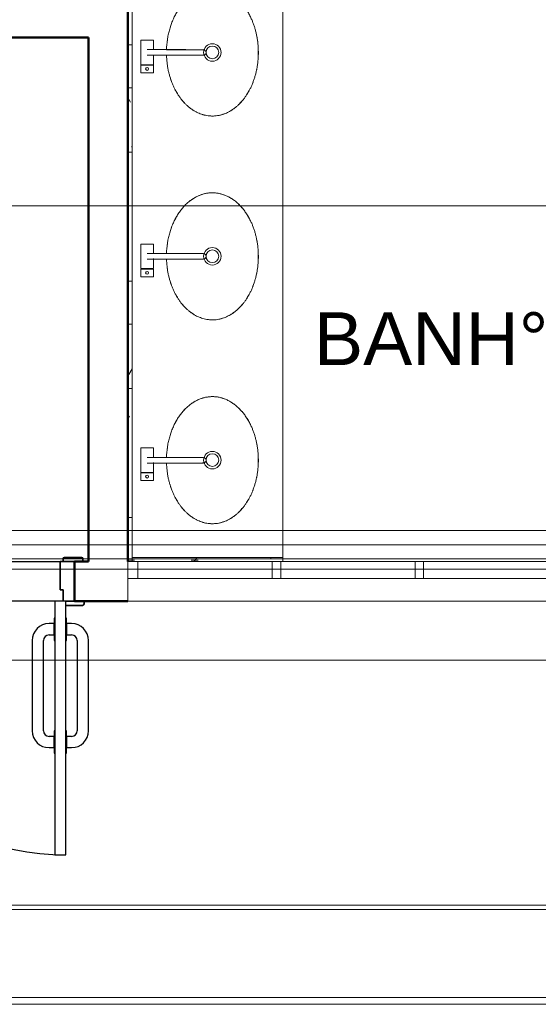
# Model space of a CAD drawing. Header units: millimetres. Extents: x 10 to 1250, y -62 to 528.
# Tile 37 of 256: x 55.83 to 59.52, y 42.81 to 49.8. Entities that reach past the tile are written whole.
import ezdxf

# ---------------------------------------------------------------- set-up
doc = ezdxf.new("R2010")
doc.units = ezdxf.units.MM
doc.header["$LTSCALE"] = 0.05
for name, color, linetype, lineweight in [('A-AREA-IDEN', 2, 'Continuous', 9), ('A-GENM', 13, 'Continuous', 13), ('A-GLAZ', 4, 'Continuous', 13), ('A-GLAZ-SILL', 1, 'Continuous', 13), ('A-WALL', 7, 'Continuous', 25), ('ARQ-ESQUAD', 4, 'Continuous', 25), ('LC-Eixos', 160, 'Continuous', 5), ('Peças hidrossanitárias', 7, 'Continuous', 13)]:
    doc.layers.add(name, color=color, linetype=linetype, lineweight=lineweight)
doc.styles.add('Humnst777 BlkCn BT_1', font='arial.ttf', dxfattribs={"height": 0.1875})

# ---------------------------------------------------------------- blocks, each defined once
blk = doc.blocks.new('001')
at = {"layer": 'A-GENM', "color": 254}
for p, q in [((-8.371, 8.6818), (-8.371, 10.8484)), ((-7.836, 10.8484), (-7.836, 8.6968)), ((-8.371, 8.6968), (-8.371, 8.6818)), ((-7.836, 8.6968), (-8.371, 8.6968)), ((-7.836, 8.6818), (-7.836, 8.6968))]:
    blk.add_line(p, q, dxfattribs=at)
at = {"layer": 'A-GENM', "color": 254, "linetype": 'Continuous'}
for p, q in [((-8.386, 10.5153), (-8.371, 10.5153)), ((-8.386, 10.3629), (-8.371, 10.3629)), ((-8.3767, 10.3126), (-8.386, 10.3287)), ((-8.386, 10.1343), (-8.371, 10.1343)), ((-8.371, 10.1503), (-8.3737, 10.1549)), ((-8.386, 9.6771), (-8.371, 9.6771)), ((-8.386, 9.5247), (-8.371, 9.5247)), ((-8.371, 9.3665), (-8.3827, 9.3463)), ((-8.386, 9.2961), (-8.371, 9.2961)), ((-8.3803, 9.198), (-8.386, 9.1881)), ((-8.386, 8.8389), (-8.371, 8.8389)), ((-8.386, 8.6865), (-8.371, 8.6865)), ((-8.371, 8.6865), (-8.3628, 8.6865)), ((-8.1613, 8.6865), (-8.1362, 8.6865)), ((-8.1417, 8.6968), (-8.1493, 8.6836)), ((-7.8777, 8.6968), (-7.8795, 8.6939))]:
    blk.add_line(p, q, dxfattribs=at)
at = {"layer": 'A-GENM', "color": 254}
for points, knots in [([(-8.2364, 10.5752), (-8.2363, 10.5756), (-8.2347, 10.5809), (-8.2329, 10.5861), (-8.2311, 10.5908)], [1.95808616, 1.95808616, 1.95808616, 1.95808616, 1.96349541, 2.03328374, 2.03328374, 2.03328374, 2.03328374]), ([(-8.247, 10.5242), (-8.2466, 10.5272), (-8.2458, 10.5335), (-8.2448, 10.5398), (-8.2442, 10.543)], [1.72714403, 1.72714403, 1.72714403, 1.72714403, 1.76714587, 1.81045496, 1.81045496, 1.81045496, 1.81045496]), ([(-7.9292, 10.5501), (-7.928, 10.5445), (-7.9268, 10.5375), (-7.9258, 10.5304), (-7.9256, 10.529)], [-1.84223438, -1.84223438, -1.84223438, -1.84223438, -1.76714587, -1.74811027, -1.74811027, -1.74811027, -1.74811027]), ([(-7.9231, 10.4995), (-7.923, 10.4958), (-7.9228, 10.4884), (-7.923, 10.481), (-7.9231, 10.4773)], [-1.61939745, -1.61939745, -1.61939745, -1.61939745, -1.57079633, -1.52293123, -1.52293123, -1.52293123, -1.52293123]), ([(-8.2442, 10.4335), (-8.2448, 10.4368), (-8.2458, 10.4431), (-8.2466, 10.4495), (-8.247, 10.4525)], [1.33032785, 1.33032785, 1.33032785, 1.33032785, 1.37444679, 1.41452076, 1.41452076, 1.41452076, 1.41452076]), ([(-7.9256, 10.4479), (-7.9258, 10.4464), (-7.9268, 10.4393), (-7.928, 10.4323), (-7.9292, 10.4268)], [-1.39421524, -1.39421524, -1.39421524, -1.39421524, -1.37444679, -1.30006646, -1.30006646, -1.30006646, -1.30006646]), ([(-8.2311, 10.3857), (-8.2329, 10.3905), (-8.2347, 10.3958), (-8.2363, 10.4012), (-8.2364, 10.4016)], [1.10750882, 1.10750882, 1.10750882, 1.10750882, 1.17809725, 1.18384059, 1.18384059, 1.18384059, 1.18384059]), ([(-8.0108, 10.2885), (-8.0156, 10.285), (-8.0207, 10.2818), (-8.0259, 10.2789), (-8.0261, 10.2788)], [-0.4941859, -0.4941859, -0.4941859, -0.4941859, -0.3926991, -0.3891047, -0.3891047, -0.3891047, -0.3891047]), ([(-8.0263, 9.9747), (-8.026, 9.9746), (-8.0208, 9.9717), (-8.0157, 9.9685), (-8.0109, 9.965)], [-2.7533889, -2.7533889, -2.7533889, -2.7533889, -2.7488936, -2.6481989, -2.6481989, -2.6481989, -2.6481989]), ([(-8.2364, 9.8519), (-8.2363, 9.8523), (-8.2347, 9.8576), (-8.2329, 9.8628), (-8.2311, 9.8676)], [1.95808616, 1.95808616, 1.95808616, 1.95808616, 1.96349541, 2.03328374, 2.03328374, 2.03328374, 2.03328374]), ([(-8.247, 9.801), (-8.2466, 9.804), (-8.2458, 9.8103), (-8.2448, 9.8165), (-8.2442, 9.8197)], [1.72714403, 1.72714403, 1.72714403, 1.72714403, 1.76714587, 1.81045496, 1.81045496, 1.81045496, 1.81045496]), ([(-7.9292, 9.8268), (-7.928, 9.8213), (-7.9268, 9.8143), (-7.9258, 9.8072), (-7.9256, 9.8057)], [-1.84223438, -1.84223438, -1.84223438, -1.84223438, -1.76714587, -1.74811027, -1.74811027, -1.74811027, -1.74811027]), ([(-7.9231, 9.7763), (-7.923, 9.7726), (-7.9228, 9.7652), (-7.923, 9.7577), (-7.9231, 9.7541)], [-1.61939745, -1.61939745, -1.61939745, -1.61939745, -1.57079633, -1.52293123, -1.52293123, -1.52293123, -1.52293123]), ([(-8.2442, 9.7103), (-8.2448, 9.7136), (-8.2458, 9.7199), (-8.2466, 9.7262), (-8.247, 9.7293)], [1.33032785, 1.33032785, 1.33032785, 1.33032785, 1.37444679, 1.41452076, 1.41452076, 1.41452076, 1.41452076]), ([(-7.9256, 9.7246), (-7.9258, 9.7232), (-7.9268, 9.7161), (-7.928, 9.709), (-7.9292, 9.7035)], [-1.39421524, -1.39421524, -1.39421524, -1.39421524, -1.37444679, -1.30006646, -1.30006646, -1.30006646, -1.30006646]), ([(-8.2311, 9.6624), (-8.2329, 9.6673), (-8.2347, 9.6725), (-8.2363, 9.6779), (-8.2364, 9.6783)], [1.10750882, 1.10750882, 1.10750882, 1.10750882, 1.17809725, 1.18384059, 1.18384059, 1.18384059, 1.18384059]), ([(-8.0108, 9.5653), (-8.0156, 9.5618), (-8.0207, 9.5585), (-8.0259, 9.5556), (-8.0261, 9.5555)], [-0.4941859, -0.4941859, -0.4941859, -0.4941859, -0.3926991, -0.3891047, -0.3891047, -0.3891047, -0.3891047]), ([(-8.0263, 9.2515), (-8.026, 9.2514), (-8.0208, 9.2485), (-8.0157, 9.2452), (-8.0109, 9.2418)], [-2.7533889, -2.7533889, -2.7533889, -2.7533889, -2.7488936, -2.6481989, -2.6481989, -2.6481989, -2.6481989]), ([(-8.2364, 9.1287), (-8.2363, 9.1291), (-8.2347, 9.1344), (-8.2329, 9.1396), (-8.2311, 9.1443)], [1.95808616, 1.95808616, 1.95808616, 1.95808616, 1.96349541, 2.03328374, 2.03328374, 2.03328374, 2.03328374]), ([(-8.247, 9.0777), (-8.2466, 9.0807), (-8.2458, 9.087), (-8.2448, 9.0933), (-8.2442, 9.0965)], [1.72714403, 1.72714403, 1.72714403, 1.72714403, 1.76714587, 1.81045496, 1.81045496, 1.81045496, 1.81045496]), ([(-7.9292, 9.1036), (-7.928, 9.098), (-7.9268, 9.091), (-7.9258, 9.0839), (-7.9256, 9.0825)], [-1.84223438, -1.84223438, -1.84223438, -1.84223438, -1.76714587, -1.74811027, -1.74811027, -1.74811027, -1.74811027]), ([(-7.9231, 9.053), (-7.923, 9.0493), (-7.9228, 9.0419), (-7.923, 9.0345), (-7.9231, 9.0308)], [-1.61939745, -1.61939745, -1.61939745, -1.61939745, -1.57079633, -1.52293123, -1.52293123, -1.52293123, -1.52293123]), ([(-8.2442, 8.987), (-8.2448, 8.9903), (-8.2458, 8.9966), (-8.2466, 9.003), (-8.247, 9.006)], [1.33032785, 1.33032785, 1.33032785, 1.33032785, 1.37444679, 1.41452076, 1.41452076, 1.41452076, 1.41452076]), ([(-7.9256, 9.0014), (-7.9258, 8.9999), (-7.9268, 8.9928), (-7.928, 8.9858), (-7.9292, 8.9803)], [-1.39421524, -1.39421524, -1.39421524, -1.39421524, -1.37444679, -1.30006646, -1.30006646, -1.30006646, -1.30006646]), ([(-8.2311, 8.9392), (-8.2329, 8.944), (-8.2347, 8.9493), (-8.2363, 8.9547), (-8.2364, 8.9551)], [1.10750882, 1.10750882, 1.10750882, 1.10750882, 1.17809725, 1.18384059, 1.18384059, 1.18384059, 1.18384059]), ([(-8.0108, 8.842), (-8.0156, 8.8385), (-8.0207, 8.8353), (-8.0259, 8.8324), (-8.0261, 8.8323)], [-0.4941859, -0.4941859, -0.4941859, -0.4941859, -0.3926991, -0.3891047, -0.3891047, -0.3891047, -0.3891047])]:
    blk.add_open_spline(points, degree=3, knots=knots, dxfattribs=at)
for points in [[(-7.9433, 10.5971), (-7.9409, 10.5912), (-7.9387, 10.585), (-7.9367, 10.5788)], [(-7.9367, 10.3981), (-7.9387, 10.3918), (-7.9408, 10.3857), (-7.9432, 10.3797)], [(-8.2105, 10.3431), (-8.213, 10.3473), (-8.2155, 10.3515), (-8.2178, 10.3559)], [(-7.9556, 10.3533), (-7.9585, 10.348), (-7.9615, 10.3429), (-7.9647, 10.338)], [(-8.1834, 10.3079), (-8.1868, 10.3113), (-8.19, 10.315), (-8.1932, 10.3188)], [(-7.9813, 10.3159), (-7.985, 10.3116), (-7.9888, 10.3075), (-7.9928, 10.3037)], [(-8.1511, 10.2818), (-8.1558, 10.2847), (-8.1604, 10.2878), (-8.1649, 10.2913)], [(-8.1156, 10.2667), (-8.1216, 10.2682), (-8.1276, 10.2703), (-8.1335, 10.2728)], [(-8.086, 10.2629), (-8.0904, 10.2629), (-8.0947, 10.2631), (-8.0991, 10.2636)], [(-8.0792, 10.2631), (-8.0815, 10.263), (-8.0837, 10.2629), (-8.086, 10.2629)], [(-8.0439, 10.2706), (-8.05, 10.2683), (-8.0562, 10.2666), (-8.0625, 10.2653)], [(-8.1649, 9.9621), (-8.1605, 9.9656), (-8.1559, 9.9687), (-8.1513, 9.9715)], [(-8.1336, 9.9806), (-8.1278, 9.9831), (-8.1218, 9.9852), (-8.1158, 9.9867)], [(-8.0992, 9.9898), (-8.0948, 9.9903), (-8.0904, 9.9906), (-8.086, 9.9906)], [(-8.086, 9.9906), (-8.0838, 9.9906), (-8.0816, 9.9905), (-8.0794, 9.9904)], [(-8.0627, 9.9882), (-8.0564, 9.9869), (-8.0502, 9.9852), (-8.044, 9.9829)], [(-8.1932, 9.9347), (-8.1901, 9.9384), (-8.1868, 9.9421), (-8.1835, 9.9455)], [(-7.9929, 9.9499), (-7.9888, 9.9459), (-7.9848, 9.9417), (-7.981, 9.9373)], [(-8.2177, 9.8977), (-8.2154, 9.902), (-8.2131, 9.9061), (-8.2106, 9.9102)], [(-7.9648, 9.9155), (-7.9616, 9.9107), (-7.9586, 9.9056), (-7.9557, 9.9003)], [(-7.9433, 9.8739), (-7.9409, 9.8679), (-7.9387, 9.8618), (-7.9367, 9.8555)], [(-7.9367, 9.6748), (-7.9387, 9.6686), (-7.9408, 9.6624), (-7.9432, 9.6565)], [(-8.2105, 9.6199), (-8.213, 9.624), (-8.2155, 9.6283), (-8.2178, 9.6326)], [(-7.9556, 9.63), (-7.9585, 9.6248), (-7.9615, 9.6197), (-7.9647, 9.6148)], [(-8.1834, 9.5846), (-8.1868, 9.5881), (-8.19, 9.5917), (-8.1932, 9.5956)], [(-7.9809, 9.593), (-7.9848, 9.5886), (-7.9887, 9.5844), (-7.9928, 9.5804)], [(-8.1511, 9.5586), (-8.1558, 9.5614), (-8.1604, 9.5646), (-8.1649, 9.568)], [(-8.1156, 9.5434), (-8.1216, 9.545), (-8.1276, 9.547), (-8.1335, 9.5495)], [(-8.086, 9.5396), (-8.0904, 9.5396), (-8.0947, 9.5399), (-8.0991, 9.5404)], [(-8.0792, 9.5398), (-8.0815, 9.5397), (-8.0837, 9.5396), (-8.086, 9.5396)], [(-8.0439, 9.5474), (-8.05, 9.5451), (-8.0562, 9.5433), (-8.0625, 9.542)], [(-8.1336, 9.2574), (-8.1278, 9.2599), (-8.1218, 9.2619), (-8.1158, 9.2635)], [(-8.0992, 9.2665), (-8.0948, 9.2671), (-8.0904, 9.2673), (-8.086, 9.2673)], [(-8.086, 9.2673), (-8.0838, 9.2673), (-8.0816, 9.2672), (-8.0794, 9.2671)], [(-8.0627, 9.265), (-8.0564, 9.2637), (-8.0502, 9.2619), (-8.044, 9.2596)], [(-8.1649, 9.2389), (-8.1605, 9.2423), (-8.1559, 9.2455), (-8.1513, 9.2483)], [(-7.9929, 9.2266), (-7.9888, 9.2227), (-7.9848, 9.2185), (-7.981, 9.214)], [(-8.1932, 9.2114), (-8.1901, 9.2152), (-8.1868, 9.2188), (-8.1835, 9.2222)], [(-7.9648, 9.1923), (-7.9616, 9.1874), (-7.9586, 9.1823), (-7.9557, 9.177)], [(-8.2177, 9.1744), (-8.2154, 9.1787), (-8.2131, 9.1829), (-8.2106, 9.1869)], [(-7.9433, 9.1506), (-7.9409, 9.1447), (-7.9387, 9.1385), (-7.9367, 9.1323)], [(-7.9367, 8.9516), (-7.9387, 8.9453), (-7.9408, 8.9392), (-7.9432, 8.9332)], [(-8.2105, 8.8966), (-8.213, 8.9008), (-8.2155, 8.905), (-8.2178, 8.9094)], [(-7.9556, 8.9068), (-7.9585, 8.9015), (-7.9615, 8.8964), (-7.9647, 8.8915)], [(-8.1834, 8.8614), (-8.1868, 8.8648), (-8.19, 8.8685), (-8.1932, 8.8723)], [(-8.1511, 8.8353), (-8.1558, 8.8382), (-8.1604, 8.8413), (-8.1649, 8.8448)], [(-7.9809, 8.8698), (-7.9848, 8.8653), (-7.9887, 8.8611), (-7.9928, 8.8572)], [(-8.1156, 8.8202), (-8.1216, 8.8217), (-8.1276, 8.8238), (-8.1335, 8.8263)], [(-8.086, 8.8164), (-8.0904, 8.8164), (-8.0947, 8.8166), (-8.0991, 8.8171)], [(-8.0792, 8.8166), (-8.0815, 8.8165), (-8.0837, 8.8164), (-8.086, 8.8164)], [(-8.0439, 8.8241), (-8.05, 8.8218), (-8.0562, 8.8201), (-8.0625, 8.8188)]]:
    blk.add_open_spline(points, degree=3, dxfattribs=at)
at = {"layer": 'A-GLAZ', "color": 254}
for p, q in [((-8.386, 8.6818), (-8.351, 8.6818)), ((-8.386, 8.6218), (-8.386, 8.6818)), ((-8.351, 8.6818), (-8.351, 8.6218)), ((-7.8435, 8.6818), (-7.8735, 8.6818)), ((-7.8735, 8.6818), (-7.8735, 8.6218)), ((-7.8435, 8.6218), (-7.8435, 8.6818)), ((-7.336, 8.6818), (-7.366, 8.6818)), ((-7.366, 8.6818), (-7.366, 8.6218)), ((-7.336, 8.6218), (-7.336, 8.6818)), ((-6.316, 8.6218), (-8.386, 8.6218)), ((-8.386, 8.6218), (-8.386, 8.5418)), ((-8.386, 8.5418), (-6.316, 8.5418))]:
    blk.add_line(p, q, dxfattribs=at)
at = {"layer": 'A-GLAZ-SILL', "color": 254}
for p, q in [((-8.351, 8.6818), (-7.8735, 8.6818)), ((-7.8435, 8.6818), (-7.366, 8.6818)), ((-7.336, 8.6818), (-6.8585, 8.6818))]:
    blk.add_line(p, q, dxfattribs=at)
at = {"layer": 'A-WALL', "color": 254, "lineweight": 50}
for p, q in [((-8.386, 8.6818), (-8.386, 10.8468)), ((-8.891, 10.5418), (-8.526, 10.5418)), ((-8.526, 10.5418), (-8.526, 8.6818)), ((-8.526, 8.6818), (-8.576, 8.6818)), ((-8.576, 8.6818), (-8.576, 8.5418)), ((-8.576, 8.5418), (-8.386, 8.5418))]:
    blk.add_line(p, q, dxfattribs=at)
at = {"layer": 'A-WALL', "color": 254}
for p, q in [((-9.506, 8.6818), (-8.626, 8.6818)), ((-8.646, 8.5418), (-9.516, 8.5418))]:
    blk.add_line(p, q, dxfattribs=at)
at = {"layer": 'ARQ-ESQUAD', "color": 254, "lineweight": 35}
for p, q in [((-8.576, 8.6818), (-8.626, 8.6818)), ((-8.626, 8.6818), (-8.626, 8.5818)), ((-8.616, 8.6921), (-8.616, 8.6821)), ((-8.616, 8.6821), (-8.546, 8.6821)), ((-8.551, 8.6971), (-8.611, 8.6971)), ((-8.576, 8.5418), (-8.576, 8.6818)), ((-8.546, 8.6821), (-8.546, 8.6921)), ((-8.626, 8.5818), (-8.616, 8.5818)), ((-8.616, 8.5818), (-8.616, 8.5418)), ((-8.606, 8.5418), (-8.576, 8.5418)), ((-8.5417, 8.5416), (-8.606, 8.5416)), ((-8.606, 8.5266), (-8.5467, 8.5266)), ((-8.5417, 8.5316), (-8.5417, 8.5416))]:
    blk.add_line(p, q, dxfattribs=at)
at = {"layer": 'ARQ-ESQUAD', "color": 254}
for p, q in [((-8.606, 8.5418), (-8.646, 8.5418)), ((-8.646, 8.5418), (-8.646, 8.4818)), ((-8.606, 8.5418), (-8.646, 8.5418)), ((-8.646, 8.5418), (-8.646, 7.6418)), ((-8.606, 8.4818), (-8.606, 8.5418)), ((-8.606, 7.6418), (-8.606, 8.5418)), ((-8.648, 8.4618), (-8.666, 8.4618)), ((-8.646, 8.4818), (-8.648, 8.4818)), ((-8.648, 8.4818), (-8.648, 8.4618)), ((-8.648, 8.4218), (-8.648, 8.4618)), ((-8.646, 8.4018), (-8.646, 8.4818)), ((-8.606, 8.4818), (-8.606, 8.4018)), ((-8.604, 8.4818), (-8.606, 8.4818)), ((-8.604, 8.4618), (-8.604, 8.4818)), ((-8.586, 8.4618), (-8.604, 8.4618)), ((-8.604, 8.4618), (-8.604, 8.4218)), ((-8.666, 8.4218), (-8.648, 8.4218)), ((-8.648, 8.4218), (-8.648, 8.4018)), ((-8.604, 8.4018), (-8.604, 8.4218)), ((-8.604, 8.4218), (-8.586, 8.4218)), ((-8.726, 8.4018), (-8.726, 8.0818)), ((-8.686, 8.0818), (-8.686, 8.4018)), ((-8.648, 8.4018), (-8.646, 8.4018)), ((-8.646, 8.4018), (-8.646, 8.0818)), ((-8.606, 8.0818), (-8.606, 8.4018)), ((-8.606, 8.4018), (-8.604, 8.4018)), ((-8.566, 8.4018), (-8.566, 8.0818)), ((-8.526, 8.0818), (-8.526, 8.4018)), ((-8.648, 8.0818), (-8.648, 8.0618)), ((-8.646, 8.0818), (-8.648, 8.0818)), ((-8.646, 8.0018), (-8.646, 8.0818)), ((-8.604, 8.0818), (-8.606, 8.0818)), ((-8.606, 8.0818), (-8.606, 8.0018)), ((-8.604, 8.0618), (-8.604, 8.0818)), ((-8.648, 8.0618), (-8.666, 8.0618)), ((-8.648, 8.0218), (-8.648, 8.0618)), ((-8.586, 8.0618), (-8.604, 8.0618)), ((-8.604, 8.0618), (-8.604, 8.0218)), ((-8.666, 8.0218), (-8.648, 8.0218)), ((-8.648, 8.0218), (-8.648, 8.0018)), ((-8.648, 8.0018), (-8.646, 8.0018)), ((-8.646, 8.0018), (-8.646, 7.6418)), ((-8.606, 7.6418), (-8.606, 8.0018)), ((-8.606, 8.0018), (-8.604, 8.0018)), ((-8.604, 8.0018), (-8.604, 8.0218)), ((-8.604, 8.0218), (-8.586, 8.0218)), ((-8.646, 7.6418), (-8.606, 7.6418)), ((-8.646, 7.6418), (-8.606, 7.6418))]:
    blk.add_line(p, q, dxfattribs=at)
at = {"layer": 'ARQ-ESQUAD', "color": 254, "lineweight": 35}
for centre, start, end in [((-8.611, 8.6921), 90, 180), ((-8.551, 8.6921), 0, 90), ((-8.5467, 8.5316), 270, 360)]:
    blk.add_arc(centre, 0.005, start, end, dxfattribs=at)
at = {"layer": 'ARQ-ESQUAD', "color": 254}
for centre, radius, start, end in [((-8.611, 8.6921), 0.005, 90, 180), ((-8.551, 8.6921), 0.005, 0, 90), ((-8.606, 8.5518), 0.91, 180, 270), ((-8.5467, 8.5316), 0.005, 270, 360), ((-8.666, 8.4018), 0.06, 90, 180), ((-8.586, 8.4018), 0.06, 360, 90), ((-8.666, 8.4018), 0.02, 90, 180), ((-8.586, 8.4018), 0.02, 0, 90), ((-8.666, 8.0818), 0.06, 180, 270), ((-8.666, 8.0818), 0.02, 180, 270), ((-8.586, 8.0818), 0.02, 270, 0), ((-8.586, 8.0818), 0.06, 270, 360)]:
    blk.add_arc(centre, radius, start, end, dxfattribs=at)
at = {"layer": 'Peças hidrossanitárias', "color": 254}
for p, q in [((-8.3405, 10.5317), (-8.3405, 10.4447)), ((-8.2955, 10.5317), (-8.3405, 10.5317)), ((-8.2955, 10.4981), (-8.2955, 10.5317)), ((-8.2491, 10.498), (-8.1171, 10.498)), ((-8.2955, 10.4447), (-8.2955, 10.4801)), ((-8.118, 10.4784), (-8.2491, 10.4784)), ((-8.3405, 10.4447), (-8.2955, 10.4447)), ((-8.3405, 10.4433), (-8.3405, 10.4162)), ((-8.2955, 10.4433), (-8.3405, 10.4433)), ((-8.3405, 10.4162), (-8.2955, 10.4162)), ((-8.2955, 10.4162), (-8.2955, 10.4433)), ((-8.3405, 9.8085), (-8.3405, 9.7215)), ((-8.2955, 9.8085), (-8.3405, 9.8085)), ((-8.2955, 9.7749), (-8.2955, 9.8085)), ((-8.2955, 9.7215), (-8.2955, 9.7569)), ((-8.2491, 9.7747), (-8.1171, 9.7747)), ((-8.118, 9.7551), (-8.2491, 9.7551)), ((-8.3405, 9.7215), (-8.2955, 9.7215)), ((-8.3405, 9.7201), (-8.3405, 9.6929)), ((-8.2955, 9.7201), (-8.3405, 9.7201)), ((-8.2955, 9.6929), (-8.2955, 9.7201)), ((-8.3405, 9.6929), (-8.2955, 9.6929)), ((-8.3405, 9.0852), (-8.3405, 8.9982)), ((-8.2955, 9.0852), (-8.3405, 9.0852)), ((-8.2955, 9.0516), (-8.2955, 9.0852)), ((-8.2491, 9.0515), (-8.1171, 9.0515)), ((-8.2955, 8.9982), (-8.2955, 9.0336)), ((-8.118, 9.0318), (-8.2491, 9.0318)), ((-8.3405, 8.9982), (-8.2955, 8.9982)), ((-8.3405, 8.9968), (-8.3405, 8.9697)), ((-8.2955, 8.9968), (-8.3405, 8.9968)), ((-8.2955, 8.9697), (-8.2955, 8.9968)), ((-8.3405, 8.9697), (-8.2955, 8.9697))]:
    blk.add_line(p, q, dxfattribs=at)
at = {"layer": 'Peças hidrossanitárias', "color": 254, "flags": 128}
for points in [[(-8.1809, 10.4984), (-8.1818, 10.4984), (-8.1855, 10.4984), (-8.1893, 10.4984), (-8.1932, 10.4984), (-8.1971, 10.4984), (-8.201, 10.4984), (-8.205, 10.4984), (-8.2089, 10.4984), (-8.2129, 10.4984), (-8.2169, 10.4984), (-8.2209, 10.4984), (-8.2249, 10.4984), (-8.2289, 10.4984), (-8.2329, 10.4984), (-8.2368, 10.4984), (-8.2407, 10.4984), (-8.2446, 10.4984), (-8.2484, 10.4984), (-8.2522, 10.4984), (-8.256, 10.4984), (-8.2596, 10.4984), (-8.2632, 10.4984), (-8.2668, 10.4984), (-8.2702, 10.4984), (-8.2736, 10.4984), (-8.2769, 10.4984), (-8.28, 10.4984), (-8.2831, 10.4984), (-8.2861, 10.4984), (-8.289, 10.4984), (-8.2917, 10.4984), (-8.2944, 10.4984), (-8.2969, 10.4984), (-8.2993, 10.4984), (-8.3016, 10.4984), (-8.3037, 10.4984), (-8.3057, 10.4984), (-8.3075, 10.4984), (-8.3093, 10.4984), (-8.3108, 10.4984), (-8.3122, 10.4984), (-8.3135, 10.4984), (-8.3146, 10.4984), (-8.3156, 10.4984), (-8.3164, 10.4984), (-8.317, 10.4984), (-8.3175, 10.4984), (-8.3178, 10.4984), (-8.318, 10.4984), (-8.318, 10.4984)], [(-8.1181, 10.4984), (-8.1183, 10.4984), (-8.1187, 10.4984), (-8.1193, 10.4984)], [(-8.318, 10.4784), (-8.3179, 10.4784), (-8.3177, 10.4784), (-8.3173, 10.4784), (-8.3167, 10.4784), (-8.316, 10.4784), (-8.3151, 10.4784), (-8.3141, 10.4784), (-8.3129, 10.4784), (-8.3116, 10.4784), (-8.3101, 10.4784), (-8.3085, 10.4784), (-8.3067, 10.4784), (-8.3048, 10.4784), (-8.3027, 10.4784), (-8.3005, 10.4784), (-8.2982, 10.4784), (-8.2958, 10.4784), (-8.2932, 10.4784), (-8.2905, 10.4784), (-8.2877, 10.4784), (-8.2848, 10.4784), (-8.2817, 10.4784), (-8.2786, 10.4784), (-8.2754, 10.4784), (-8.272, 10.4784), (-8.2686, 10.4784), (-8.2651, 10.4784), (-8.2616, 10.4784), (-8.2579, 10.4784), (-8.2542, 10.4784), (-8.2505, 10.4784), (-8.2467, 10.4784), (-8.2428, 10.4784), (-8.2389, 10.4784), (-8.235, 10.4784), (-8.2311, 10.4784), (-8.2271, 10.4784), (-8.2231, 10.4784), (-8.2191, 10.4784), (-8.2151, 10.4784), (-8.2111, 10.4784), (-8.2071, 10.4784), (-8.2031, 10.4784), (-8.1992, 10.4784), (-8.1953, 10.4784), (-8.1914, 10.4784), (-8.1876, 10.4784), (-8.1838, 10.4784), (-8.1801, 10.4784)], [(-8.1197, 10.4784), (-8.119, 10.4784), (-8.1185, 10.4784), (-8.1182, 10.4784), (-8.118, 10.4784)], [(-8.1809, 9.7751), (-8.1818, 9.7751), (-8.1855, 9.7751), (-8.1893, 9.7751), (-8.1932, 9.7751), (-8.1971, 9.7751), (-8.201, 9.7751), (-8.205, 9.7751), (-8.2089, 9.7751), (-8.2129, 9.7751), (-8.2169, 9.7751), (-8.2209, 9.7751), (-8.2249, 9.7751), (-8.2289, 9.7751), (-8.2329, 9.7751), (-8.2368, 9.7751), (-8.2407, 9.7751), (-8.2446, 9.7751), (-8.2484, 9.7751), (-8.2522, 9.7751), (-8.256, 9.7751), (-8.2596, 9.7751), (-8.2632, 9.7751), (-8.2668, 9.7751), (-8.2702, 9.7751), (-8.2736, 9.7751), (-8.2769, 9.7751), (-8.28, 9.7751), (-8.2831, 9.7751), (-8.2861, 9.7751), (-8.289, 9.7751), (-8.2917, 9.7751), (-8.2944, 9.7751), (-8.2969, 9.7751), (-8.2993, 9.7751), (-8.3016, 9.7751), (-8.3037, 9.7751), (-8.3057, 9.7751), (-8.3075, 9.7751), (-8.3093, 9.7751), (-8.3108, 9.7751), (-8.3122, 9.7751), (-8.3135, 9.7751), (-8.3146, 9.7751), (-8.3156, 9.7751), (-8.3164, 9.7751), (-8.317, 9.7751), (-8.3175, 9.7751), (-8.3178, 9.7751), (-8.318, 9.7751), (-8.318, 9.7751)], [(-8.318, 9.7551), (-8.3179, 9.7551), (-8.3177, 9.7551), (-8.3173, 9.7551), (-8.3167, 9.7551), (-8.316, 9.7551), (-8.3151, 9.7551), (-8.3141, 9.7551), (-8.3129, 9.7551), (-8.3116, 9.7551), (-8.3101, 9.7551), (-8.3085, 9.7551), (-8.3067, 9.7551), (-8.3048, 9.7551), (-8.3027, 9.7551), (-8.3005, 9.7551), (-8.2982, 9.7551), (-8.2958, 9.7551), (-8.2932, 9.7551), (-8.2905, 9.7551), (-8.2877, 9.7551), (-8.2848, 9.7551), (-8.2817, 9.7551), (-8.2786, 9.7551), (-8.2754, 9.7551), (-8.272, 9.7551), (-8.2686, 9.7551), (-8.2651, 9.7551), (-8.2616, 9.7551), (-8.2579, 9.7551), (-8.2542, 9.7551), (-8.2505, 9.7551), (-8.2467, 9.7551), (-8.2428, 9.7551), (-8.2389, 9.7551), (-8.235, 9.7551), (-8.2311, 9.7551), (-8.2271, 9.7551), (-8.2231, 9.7551), (-8.2191, 9.7551), (-8.2151, 9.7551), (-8.2111, 9.7551), (-8.2071, 9.7551), (-8.2031, 9.7551), (-8.1992, 9.7551), (-8.1953, 9.7551), (-8.1914, 9.7551), (-8.1876, 9.7551), (-8.1838, 9.7551), (-8.1801, 9.7551)], [(-8.1197, 9.7551), (-8.119, 9.7551), (-8.1185, 9.7551), (-8.1182, 9.7551), (-8.118, 9.7551)], [(-8.1181, 9.7751), (-8.1183, 9.7751), (-8.1187, 9.7751), (-8.1193, 9.7751)], [(-8.1809, 9.0518), (-8.1818, 9.0518), (-8.1855, 9.0518), (-8.1893, 9.0518), (-8.1932, 9.0518), (-8.1971, 9.0518), (-8.201, 9.0518), (-8.205, 9.0518), (-8.2089, 9.0518), (-8.2129, 9.0518), (-8.2169, 9.0518), (-8.2209, 9.0518), (-8.2249, 9.0518), (-8.2289, 9.0518), (-8.2329, 9.0518), (-8.2368, 9.0518), (-8.2407, 9.0518), (-8.2446, 9.0518), (-8.2484, 9.0518), (-8.2522, 9.0518), (-8.256, 9.0518), (-8.2596, 9.0518), (-8.2632, 9.0518), (-8.2668, 9.0518), (-8.2702, 9.0518), (-8.2736, 9.0518), (-8.2769, 9.0518), (-8.28, 9.0518), (-8.2831, 9.0518), (-8.2861, 9.0518), (-8.289, 9.0518), (-8.2917, 9.0518), (-8.2944, 9.0518), (-8.2969, 9.0518), (-8.2993, 9.0518), (-8.3016, 9.0518), (-8.3037, 9.0518), (-8.3057, 9.0518), (-8.3075, 9.0518), (-8.3093, 9.0518), (-8.3108, 9.0518), (-8.3122, 9.0518), (-8.3135, 9.0518), (-8.3146, 9.0518), (-8.3156, 9.0518), (-8.3164, 9.0518), (-8.317, 9.0518), (-8.3175, 9.0518), (-8.3178, 9.0518), (-8.318, 9.0518), (-8.318, 9.0518)], [(-8.1181, 9.0518), (-8.1183, 9.0518), (-8.1187, 9.0518), (-8.1193, 9.0518)], [(-8.318, 9.0318), (-8.3179, 9.0318), (-8.3177, 9.0318), (-8.3173, 9.0318), (-8.3167, 9.0318), (-8.316, 9.0318), (-8.3151, 9.0318), (-8.3141, 9.0318), (-8.3129, 9.0318), (-8.3116, 9.0318), (-8.3101, 9.0318), (-8.3085, 9.0318), (-8.3067, 9.0318), (-8.3048, 9.0318), (-8.3027, 9.0318), (-8.3005, 9.0318), (-8.2982, 9.0318), (-8.2958, 9.0318), (-8.2932, 9.0318), (-8.2905, 9.0318), (-8.2877, 9.0318), (-8.2848, 9.0318), (-8.2817, 9.0318), (-8.2786, 9.0318), (-8.2754, 9.0318), (-8.272, 9.0318), (-8.2686, 9.0318), (-8.2651, 9.0318), (-8.2616, 9.0318), (-8.2579, 9.0318), (-8.2542, 9.0318), (-8.2505, 9.0318), (-8.2467, 9.0318), (-8.2428, 9.0318), (-8.2389, 9.0318), (-8.235, 9.0318), (-8.2311, 9.0318), (-8.2271, 9.0318), (-8.2231, 9.0318), (-8.2191, 9.0318), (-8.2151, 9.0318), (-8.2111, 9.0318), (-8.2071, 9.0318), (-8.2031, 9.0318), (-8.1992, 9.0318), (-8.1953, 9.0318), (-8.1914, 9.0318), (-8.1876, 9.0318), (-8.1838, 9.0318), (-8.1801, 9.0318)], [(-8.1197, 9.0318), (-8.119, 9.0318), (-8.1185, 9.0318), (-8.1182, 9.0318), (-8.118, 9.0318)]]:
    blk.add_lwpolyline(points, dxfattribs=at)
at = {"layer": 'Peças hidrossanitárias', "color": 254}
for centre, radius in [((-8.086, 10.4885), 0.031), ((-8.086, 10.4885), 0.0225), ((-8.086, 9.7653), 0.031), ((-8.086, 9.7653), 0.0225), ((-8.086, 9.042), 0.031), ((-8.086, 9.042), 0.0225)]:
    blk.add_circle(centre, radius, dxfattribs=at)
for centre, radius, start, end in [((-8.118, 10.4882), 0.00982, 270, 84.5826), ((-8.118, 10.4884), 0.01, 255, 270), ((-8.318, 10.4299), 0.005, 360, 180), ((-8.318, 10.4299), 0.005, 180, 360), ((-8.118, 9.7651), 0.01, 255, 270), ((-8.118, 9.7649), 0.00982, 270, 84.5826), ((-8.318, 9.7066), 0.005, 360, 180), ((-8.318, 9.7066), 0.005, 180, 360), ((-8.118, 9.0417), 0.00982, 270, 84.5826), ((-8.118, 9.0418), 0.01, 255, 270), ((-8.318, 8.9834), 0.005, 360, 180), ((-8.318, 8.9834), 0.005, 180, 360)]:
    blk.add_arc(centre, radius, start, end, dxfattribs=at)
for points in [[(-8.2491, 10.4784), (-8.2488, 10.4696), (-8.2478, 10.4567), (-8.2455, 10.4398), (-8.2432, 10.4274), (-8.2405, 10.4151), (-8.2371, 10.4029), (-8.2333, 10.391), (-8.2291, 10.3795), (-8.2243, 10.3685), (-8.2191, 10.3576), (-8.2134, 10.3473), (-8.2074, 10.3374), (-8.201, 10.3281), (-8.1941, 10.3193), (-8.1869, 10.3109), (-8.1794, 10.3033), (-8.1716, 10.2962), (-8.1634, 10.2897), (-8.155, 10.2839), (-8.1464, 10.2788), (-8.1377, 10.2744), (-8.1287, 10.2706), (-8.1195, 10.2676), (-8.1103, 10.2653), (-8.1011, 10.2637), (-8.0917, 10.2629), (-8.0823, 10.2628), (-8.0729, 10.2635), (-8.0637, 10.2649), (-8.0544, 10.2671), (-8.0452, 10.2699), (-8.0363, 10.2735), (-8.0275, 10.2778), (-8.0188, 10.2828), (-8.0103, 10.2885), (-8.0022, 10.2948), (-7.9943, 10.3017), (-7.9867, 10.3093), (-7.9794, 10.3175), (-7.9725, 10.3262), (-7.966, 10.3354), (-7.9598, 10.3452), (-7.954, 10.3555), (-7.9487, 10.3661), (-7.9439, 10.3771), (-7.9395, 10.3886), (-7.9356, 10.4004), (-7.9322, 10.4124), (-7.9293, 10.4247), (-7.9269, 10.4372), (-7.9251, 10.45), (-7.9237, 10.4627), (-7.9229, 10.4756), (-7.9227, 10.4886), (-7.923, 10.5016), (-7.9238, 10.5144), (-7.9251, 10.5271), (-7.927, 10.5399), (-7.9294, 10.5524), (-7.9323, 10.5647), (-7.9357, 10.5767), (-7.9396, 10.5885), (-7.9441, 10.5999), (-7.9495, 10.6123), (-7.9562, 10.6255), (-7.9645, 10.6393), (-7.9735, 10.652), (-7.9831, 10.6637), (-7.9935, 10.6744), (-8.0044, 10.6839), (-8.0158, 10.6921), (-8.0277, 10.6992), (-8.0398, 10.7048), (-8.0523, 10.7092), (-8.0651, 10.7122), (-8.0779, 10.7138), (-8.0908, 10.7139), (-8.1037, 10.7127), (-8.1163, 10.7101), (-8.129, 10.7061), (-8.1413, 10.7007), (-8.1531, 10.6941), (-8.1647, 10.6861), (-8.1758, 10.6769), (-8.1862, 10.6666), (-8.1961, 10.6551), (-8.2053, 10.6426), (-8.2137, 10.6292), (-8.2213, 10.6148), (-8.227, 10.6022), (-8.2311, 10.5918), (-8.2349, 10.5812), (-8.239, 10.5674), (-8.2431, 10.5505), (-8.2471, 10.5277), (-8.2487, 10.51), (-8.2491, 10.498)], [(-8.2491, 9.7551), (-8.2488, 9.7463), (-8.2478, 9.7334), (-8.2455, 9.7165), (-8.2432, 9.7041), (-8.2405, 9.6918), (-8.2371, 9.6796), (-8.2333, 9.6677), (-8.2291, 9.6563), (-8.2243, 9.6452), (-8.2191, 9.6344), (-8.2134, 9.624), (-8.2074, 9.6142), (-8.201, 9.6049), (-8.1941, 9.596), (-8.1869, 9.5877), (-8.1794, 9.58), (-8.1716, 9.573), (-8.1634, 9.5665), (-8.155, 9.5606), (-8.1464, 9.5555), (-8.1377, 9.5511), (-8.1287, 9.5474), (-8.1195, 9.5443), (-8.1103, 9.542), (-8.1011, 9.5405), (-8.0917, 9.5397), (-8.0823, 9.5396), (-8.0729, 9.5402), (-8.0637, 9.5416), (-8.0544, 9.5438), (-8.0452, 9.5467), (-8.0363, 9.5502), (-8.0275, 9.5545), (-8.0188, 9.5595), (-8.0103, 9.5652), (-8.0022, 9.5715), (-7.9943, 9.5784), (-7.9867, 9.586), (-7.9794, 9.5942), (-7.9725, 9.6029), (-7.966, 9.6121), (-7.9598, 9.6219), (-7.954, 9.6322), (-7.9487, 9.6428), (-7.9439, 9.6539), (-7.9395, 9.6653), (-7.9356, 9.6772), (-7.9322, 9.6892), (-7.9293, 9.7014), (-7.9269, 9.714), (-7.9251, 9.7267), (-7.9237, 9.7395), (-7.9229, 9.7523), (-7.9227, 9.7653), (-7.923, 9.7783), (-7.9238, 9.7911), (-7.9251, 9.8039), (-7.927, 9.8166), (-7.9294, 9.8292), (-7.9323, 9.8414), (-7.9357, 9.8534), (-7.9396, 9.8652), (-7.9441, 9.8767), (-7.9495, 9.8891), (-7.9562, 9.9023), (-7.9645, 9.9161), (-7.9735, 9.9287), (-7.9831, 9.9405), (-7.9935, 9.9512), (-8.0044, 9.9606), (-8.0158, 9.9689), (-8.0277, 9.9759), (-8.0398, 9.9816), (-8.0523, 9.9859), (-8.0651, 9.9889), (-8.0779, 9.9905), (-8.0908, 9.9907), (-8.1037, 9.9895), (-8.1163, 9.9869), (-8.129, 9.9828), (-8.1413, 9.9775), (-8.1531, 9.9709), (-8.1647, 9.9629), (-8.1758, 9.9536), (-8.1862, 9.9434), (-8.1961, 9.9318), (-8.2053, 9.9193), (-8.2137, 9.906), (-8.2213, 9.8915), (-8.227, 9.8789), (-8.2311, 9.8686), (-8.2349, 9.8579), (-8.239, 9.8442), (-8.2431, 9.8273), (-8.2471, 9.8045), (-8.2487, 9.7868), (-8.2491, 9.7747)], [(-8.2491, 9.0318), (-8.2488, 9.0231), (-8.2478, 9.0101), (-8.2455, 8.9933), (-8.2432, 8.9809), (-8.2405, 8.9685), (-8.2371, 8.9564), (-8.2333, 8.9445), (-8.2291, 8.933), (-8.2243, 8.9219), (-8.2191, 8.9111), (-8.2134, 8.9008), (-8.2074, 8.8909), (-8.201, 8.8816), (-8.1941, 8.8727), (-8.1869, 8.8644), (-8.1794, 8.8568), (-8.1716, 8.8497), (-8.1634, 8.8432), (-8.155, 8.8374), (-8.1464, 8.8323), (-8.1377, 8.8279), (-8.1287, 8.8241), (-8.1195, 8.8211), (-8.1103, 8.8188), (-8.1011, 8.8172), (-8.0917, 8.8164), (-8.0823, 8.8163), (-8.0729, 8.817), (-8.0637, 8.8184), (-8.0544, 8.8205), (-8.0452, 8.8234), (-8.0363, 8.827), (-8.0275, 8.8313), (-8.0188, 8.8363), (-8.0103, 8.842), (-8.0022, 8.8482), (-7.9943, 8.8552), (-7.9867, 8.8628), (-7.9794, 8.871), (-7.9725, 8.8797), (-7.966, 8.8889), (-7.9598, 8.8987), (-7.954, 8.909), (-7.9487, 8.9196), (-7.9439, 8.9306), (-7.9395, 8.9421), (-7.9356, 8.9539), (-7.9322, 8.9659), (-7.9293, 8.9782), (-7.9269, 8.9907), (-7.9251, 9.0035), (-7.9237, 9.0162), (-7.9229, 9.029), (-7.9227, 9.042), (-7.923, 9.055), (-7.9238, 9.0679), (-7.9251, 9.0806), (-7.927, 9.0934), (-7.9294, 9.1059), (-7.9323, 9.1182), (-7.9357, 9.1301), (-7.9396, 9.142), (-7.9441, 9.1534), (-7.9495, 9.1658), (-7.9562, 9.179), (-7.9645, 9.1928), (-7.9735, 9.2055), (-7.9831, 9.2172), (-7.9935, 9.2279), (-8.0044, 9.2374), (-8.0158, 9.2456), (-8.0277, 9.2527), (-8.0398, 9.2583), (-8.0523, 9.2627), (-8.0651, 9.2657), (-8.0779, 9.2673), (-8.0908, 9.2674), (-8.1037, 9.2662), (-8.1163, 9.2636), (-8.129, 9.2596), (-8.1413, 9.2542), (-8.1531, 9.2476), (-8.1647, 9.2396), (-8.1758, 9.2304), (-8.1862, 9.2201), (-8.1961, 9.2086), (-8.2053, 9.1961), (-8.2137, 9.1827), (-8.2213, 9.1683), (-8.227, 9.1557), (-8.2311, 9.1453), (-8.2349, 9.1347), (-8.239, 9.1209), (-8.2431, 9.104), (-8.2471, 9.0812), (-8.2487, 9.0635), (-8.2491, 9.0515)]]:
    blk.add_open_spline(points, degree=3, knots=[0, 0, 0, 0, 0.018519, 0.027778, 0.037037, 0.046296, 0.055556, 0.064815, 0.074074, 0.083333, 0.092593, 0.101852, 0.111111, 0.12037, 0.12963, 0.138889, 0.148148, 0.157407, 0.166667, 0.175926, 0.185185, 0.194444, 0.203704, 0.212963, 0.222222, 0.231481, 0.240741, 0.25, 0.259259, 0.268519, 0.277778, 0.287037, 0.296296, 0.305556, 0.314815, 0.324074, 0.333333, 0.342593, 0.351852, 0.361111, 0.37037, 0.37963, 0.388889, 0.398148, 0.407407, 0.416667, 0.425926, 0.435185, 0.444444, 0.453704, 0.462963, 0.472222, 0.481481, 0.490741, 0.5, 0.509259, 0.518519, 0.527778, 0.537037, 0.546296, 0.555556, 0.564815, 0.574074, 0.583333, 0.592593, 0.605324, 0.618056, 0.630787, 0.643519, 0.65625, 0.668981, 0.681713, 0.694444, 0.707176, 0.719907, 0.732639, 0.74537, 0.758102, 0.770833, 0.783565, 0.796296, 0.809028, 0.821759, 0.834491, 0.847222, 0.859954, 0.872685, 0.885417, 0.898148, 0.91088, 0.923611, 0.929977, 0.936343, 0.949074, 0.961806, 0.974537, 1, 1, 1, 1], dxfattribs=at)
at = {"layer": 'A-AREA-IDEN', "color": 254, "style": 'Humnst777 BlkCn BT_1'}
blk.add_text('BANH° MASC', height=0.1875, dxfattribs=at).set_placement((-7.7254, 9.3791))

msp = doc.modelspace()

# ---------------------------------------------------------------- linework, layer by layer
at = {"layer": 'LC-Eixos'}
for p, q in [((11.8229, 48.476), (135.0142, 48.476)), ((11.8229, 46.1718), (135.0142, 46.1718)), ((11.8229, 46.0718), (135.0142, 46.0718)), ((11.8229, 45.9718), (135.0142, 45.9718)), ((11.8229, 45.8968), (135.0142, 45.8968)), ((11.8229, 45.2518), (135.0142, 45.2518)), ((11.8229, 43.5138), (135.0142, 43.5138)), ((11.8229, 43.4838), (135.0142, 43.4838)), ((11.8229, 42.8582), (135.0142, 42.8582)), ((11.8229, 42.8101), (131.5774, 42.8101))]:
    msp.add_line(p, q, dxfattribs=at)

# ---------------------------------------------------------------- block references
at = {"xscale": 2, "yscale": 2, "zscale": 2}
msp.add_blockref('001', (73.3751, 28.5877), dxfattribs=at)

doc.saveas('drawing.dxf')
